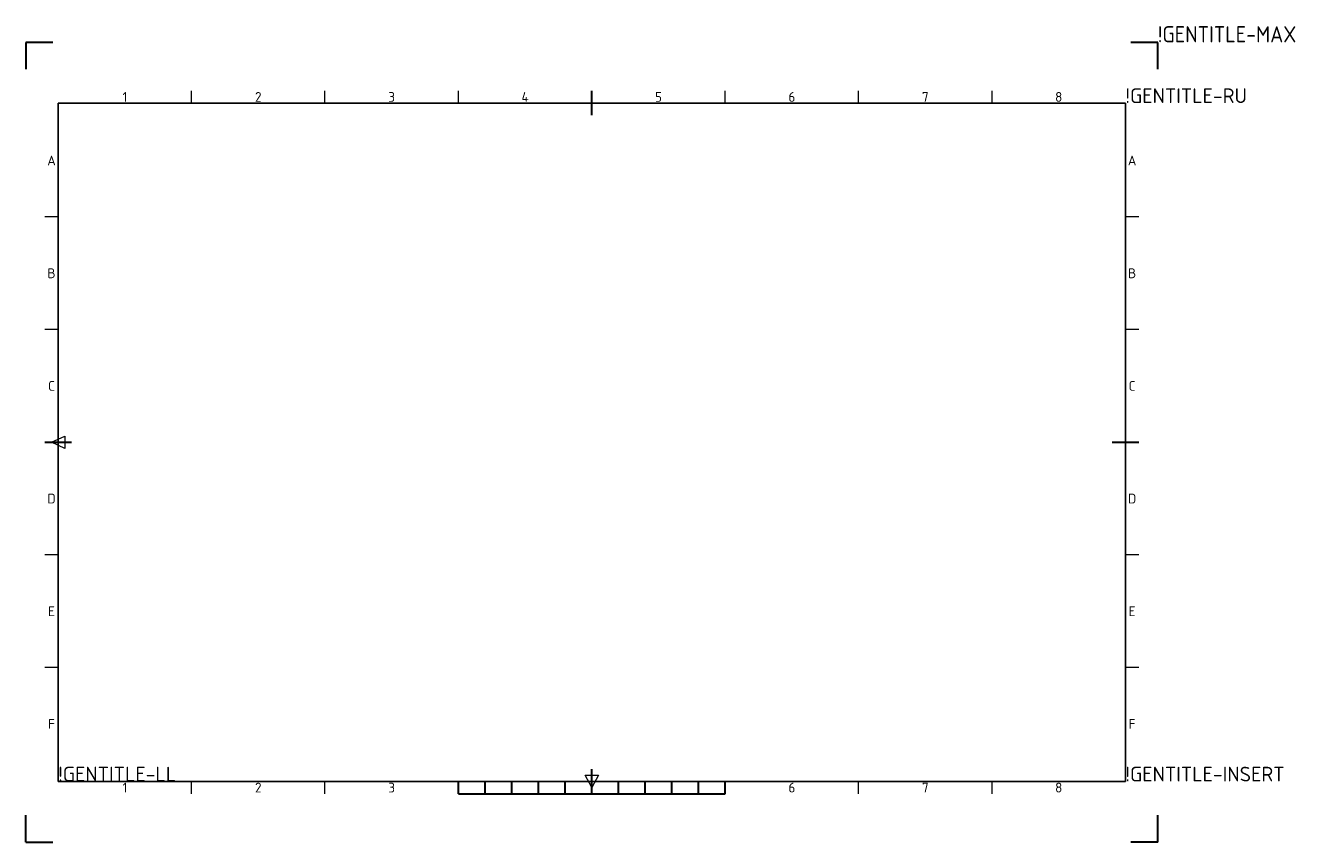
# Model space of a CAD drawing. Header units: inches. Extents: x 0 to 480, y 0 to 303.
import ezdxf
from ezdxf.enums import TextEntityAlignment as Align

# ---------------------------------------------------------------- set-up
doc = ezdxf.new("R2010")
doc.units = ezdxf.units.IN
doc.header["$MEASUREMENT"] = 0
doc.layers.add('AM_BOR', color=7, linetype='Continuous', lineweight=30)
doc.styles.add('ACISOTS', font='ISOCP.SHX')

msp = doc.modelspace()

# ---------------------------------------------------------------- linework, layer by layer
for p, q in [((408, 274.45), (12, 274.45)), ((12, 274.45), (12, 22.55)), ((408, 22.55), (408, 274.45)), ((12, 22.55), (408, 22.55))]:
    msp.add_line(p, q)
at = {"layer": 'AM_BOR'}
for p, q in [((10, 297), (0, 297)), ((0, 297), (0, 287)), ((420, 297), (410, 297)), ((420, 287), (420, 297)), ((0, 0), (0, 10)), ((420, 0), (420, 10)), ((0, 0), (10, 0)), ((420, 0), (410, 0))]:
    msp.add_line(p, q, dxfattribs=at)
at = {"layer": 'AM_BOR', "color": 1, "lineweight": 15}
for p, q in [((61.5, 274.45), (61.5, 279)), ((111, 274.45), (111, 279)), ((160.5, 274.45), (160.5, 279)), ((259.5, 274.45), (259.5, 279)), ((309, 274.45), (309, 279)), ((358.5, 274.45), (358.5, 279)), ((12, 232.17), (7.05, 232.17)), ((412.95, 232.17), (408, 232.17)), ((12, 190.33), (7.05, 190.33)), ((412.95, 190.33), (408, 190.33)), ((9.52, 148.5), (14.47, 150.77)), ((14.47, 150.77), (14.47, 146.23)), ((14.47, 146.23), (9.52, 148.5)), ((12, 106.67), (7.05, 106.67)), ((412.95, 106.67), (408, 106.67)), ((12, 64.83), (7.05, 64.83)), ((412.95, 64.83), (408, 64.83)), ((210, 20.27), (207.53, 24.82)), ((207.53, 24.82), (212.47, 24.82)), ((212.47, 24.82), (210, 20.27)), ((61.5, 18), (61.5, 22.55)), ((111, 18), (111, 22.55)), ((309, 18), (309, 22.55)), ((358.5, 18), (358.5, 22.55))]:
    msp.add_line(p, q, dxfattribs=at)
at = {"layer": 'AM_BOR', "color": 31, "lineweight": 30}
for p, q in [((210, 269.91), (210, 279)), ((7.05, 148.5), (16.95, 148.5)), ((403.05, 148.5), (412.95, 148.5)), ((210, 18), (210, 27.09)), ((160.5, 18), (160.5, 22.55)), ((170.4, 18), (170.4, 22.55)), ((180.3, 18), (180.3, 22.55)), ((190.2, 18), (190.2, 22.55)), ((200.1, 18), (200.1, 22.55)), ((219.9, 18), (219.9, 22.55)), ((229.8, 18), (229.8, 22.55)), ((239.7, 18), (239.7, 22.55)), ((249.6, 18), (249.6, 22.55)), ((259.5, 18), (259.5, 22.55)), ((160.5, 18), (259.5, 18))]:
    msp.add_line(p, q, dxfattribs=at)

# ---------------------------------------------------------------- texts
at = {"style": 'ACISOTS'}
msp.add_text('!GENTITLE-MAX', height=6, dxfattribs=at).set_placement((420, 297))
at = {"style": 'ACISOTS', "width": 1.088616}
for s, p in [('!GENTITLE-RU', (408, 274.45)), ('!GENTITLE-LL', (12, 22.55)), ('!GENTITLE-INSERT', (408, 22.55))]:
    msp.add_text(s, height=5.4565, dxfattribs=at).set_placement(p)
at = {"layer": 'AM_BOR', "color": 1, "lineweight": 15, "style": 'ACISOTS', "width": 1.088616}
for s, p in [('1', (36.75, 276.73)), ('2', (86.25, 276.73)), ('3', (135.75, 276.73)), ('4', (185.25, 276.73)), ('5', (234.75, 276.73)), ('6', (284.25, 276.73)), ('7', (333.75, 276.73)), ('8', (383.25, 276.73)), ('A', (9.52, 253.08)), ('A', (410.48, 253.08)), ('B', (9.52, 211.25)), ('B', (410.48, 211.25)), ('C', (9.52, 169.42)), ('C', (410.48, 169.42)), ('D', (9.52, 127.58)), ('D', (410.48, 127.58)), ('E', (9.52, 85.75)), ('E', (410.48, 85.75)), ('F', (9.52, 43.92)), ('F', (410.48, 43.92)), ('1', (36.75, 20.27)), ('2', (86.25, 20.27)), ('3', (135.75, 20.27)), ('6', (284.25, 20.27)), ('7', (333.75, 20.27)), ('8', (383.25, 20.27))]:
    msp.add_text(s, height=3.64, dxfattribs=at).set_placement(p, align=Align.MIDDLE)

doc.saveas('drawing.dxf')
